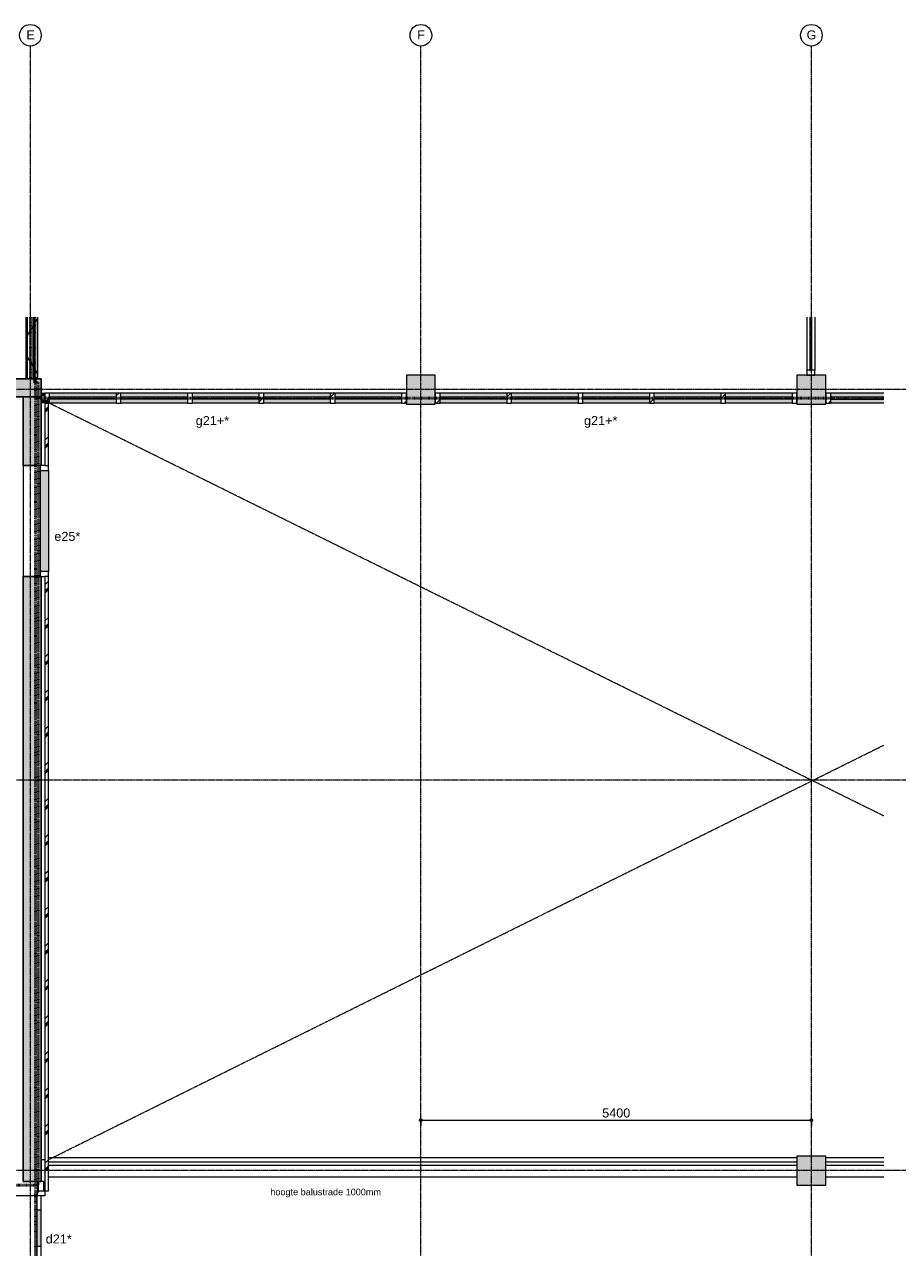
# Model space of a CAD drawing. Header units: millimetres. Extents: x 24169 to 70836, y -5250 to 32049.
# Tile 45 of 46: x 51768 to 63841, y 15135 to 32049. Entities that reach past the tile are written whole.
import ezdxf

# ---------------------------------------------------------------- set-up
doc = ezdxf.new("R2010")
doc.units = ezdxf.units.MM
for name, pattern in [('Dash dot', [15.875, 6.35, -4.7625, 0, -4.7625]), ('Hidden', [7.14375, 4.7625, -2.38125]), ('stramien', [22.225, 12.7, -3.175, 3.175, -3.175])]:
    doc.linetypes.add(name, pattern=pattern)
doc.layers.add('00_Algemeen', color=7, linetype='Continuous', lineweight=9, true_color=0x00a600)
for name, color, linetype, lineweight in [('00_Algemeen-50', 7, 'Continuous', 9), ('05_Bouwplaatsvoorzieningen', 7, 'Continuous', 9), ('22_Metselwerk', 7, 'Continuous', 18), ('25_Metaalconstructiewerk', 7, 'Continuous', 9), ('30_Kozijnen-ramen-deuren', 7, 'Continuous', 9), ('32_Trappen en balustraden', 7, 'Continuous', 9), ('42_Dekvloeren en vloersystemen', 7, 'Continuous', 9)]:
    doc.layers.add(name, color=color, linetype=linetype, lineweight=lineweight)
doc.styles.add('Arial_1', font='arial.ttf', dxfattribs={"height": 125})
doc.styles.add('Arial_5', font='arial.ttf', dxfattribs={"height": 90})
doc.dimstyles.new('00_AEE_maatvoering_2_5mm', dxfattribs={"dimscale": 304.8, "dimtxt": 127.532425, "dimasz": 0.459318, "dimexe": 0.246063, "dimexo": 0.0625, "dimgap": 0, "dimtad": 1, "dimdec": 0, "dimzin": 0, "dimdsep": 46, "dimtxsty": 'Arial_1', "dimblk1": 'DOTSMALL', "dimblk2": 'DOTSMALL', "dimsah": 1, "dimcen": 0.09, "dimdle": 0.246063, "dimazin": 0, "dimtfac": 1, "dimtdec": 4, "dimtix": 1, "dimtmove": 0, "dimatfit": 3, "dimfxl": 0.246063, "dimfxlon": 1, "dimtvp": 1, "dimtolj": 1, "dimtzin": 0, "dimarcsym": 2})
pattern_1 = [(180, (51911.9, 29850), (-3e-14, -250), []), (180, (51911.9, 29875), (-3e-14, -250), []), (180, (51911.9, 29900), (-3e-14, -250), []), (180, (51911.9, 29925), (-3e-14, -250), [])]
pattern_2 = [(60, (30249.4, 0), (-346.41, 200), []), (120, (30249.4, 0), (-346.41, -200), [])]
pattern_3 = [(360, (51949.4, 14844.5), (3e-13, 250), []), (360, (51949.4, 14819.5), (3e-13, 250), []), (360, (51949.4, 14794.5), (3e-13, 250), []), (360, (51949.4, 14769.5), (3e-13, 250), [])]
pattern_4 = [(45, (30249.4, 0), (-249.9997, 249.9997), []), (45, (30334.4, 0), (-249.9997, 249.9997), []), (45, (30339.4, 0), (-249.9997, 249.9997), []), (45, (30344.4, 0), (-249.9997, 249.9997), []), (45, (30349.4, 0), (-249.9997, 249.9997), []), (45, (30354.4, 0), (-249.9997, 249.9997), []), (45, (30359.4, 0), (-249.9997, 249.9997), []), (45, (30364.4, 0), (-249.9997, 249.9997), [])]

# ---------------------------------------------------------------- blocks, each defined once
blk = doc.blocks.new('Direct Shape - Basic Wall_NLRS_22_WA_beton prefab 250_gen_AT_800428-1202334-02 tweede verdieping - C')
at = {"layer": '22_Metselwerk', "lineweight": 9}
h = blk.add_hatch(color=256, dxfattribs=at)
h.paths.add_polyline_path([(4650, -125), (5700, -125), (5700, 125), (4650, 125)])
h.paths.add_polyline_path([(13, -125), (2716, -125), (2716, 125), (0, 125), (0, -125)])
at = {"layer": '22_Metselwerk', "lineweight": 30}
for p, q in [((2716, 125), (0, 125)), ((0, 125), (0, -125)), ((2716, -125), (2716, 125)), ((4650, 125), (4650, -125)), ((5700, 125), (4650, 125)), ((5700, -125), (5700, 125)), ((0, -125), (2716, -125)), ((4650, -125), (5700, -125))]:
    blk.add_line(p, q, dxfattribs=at)
blk = doc.blocks.new('Direct Shape - Basic Wall_NLRS_22_WA_beton prefab 250_gen_AT_800430-1202336-02 tweede verdieping - C')
at = {"layer": '22_Metselwerk', "lineweight": 9}
h = blk.add_hatch(color=256, dxfattribs=at)
h.paths.add_polyline_path([(10850, 125), (2484, 125), (2484, -125), (10850, -125)])
h.paths.add_polyline_path([(950, 125), (0, 125), (0, -125), (950, -125)])
at = {"layer": '22_Metselwerk', "lineweight": 30}
for p, q in [((950, 125), (0, 125)), ((0, 125), (0, -125)), ((950, -125), (950, 125)), ((2484, 125), (2484, -125)), ((10850, 125), (2484, 125)), ((10850, -125), (10850, 125)), ((0, -125), (950, -125)), ((2484, -125), (10850, -125))]:
    blk.add_line(p, q, dxfattribs=at)
at = {"layer": '22_Metselwerk', "lineweight": 9}
blk.add_line((950, -125), (2484, -125), dxfattribs=at)
blk = doc.blocks.new('Direct Shape - 2410-10368 v1 - IFC-model constructie _zonder onderbouw_ _MM21228_-1202359-02 tweede verdieping - C')
at = {"layer": '25_Metaalconstructiewerk'}
blk.add_hatch(color=256, dxfattribs=at).paths.add_polyline_path([(32200, 16000), (32600, 16000), (32600, 16400), (32200, 16400)])
for p, q in [((32600, 16400), (32200, 16400)), ((32200, 16400), (32200, 16000)), ((32600, 16000), (32600, 16400)), ((32200, 16000), (32600, 16000))]:
    blk.add_line(p, q, dxfattribs=at)
blk = doc.blocks.new('Direct Shape - NLRS_28_SC_TLB_kolom vierkant prefab_gen_AT_kolom vierkant_gen_lxb 400x400_800414-1202360-02 tweede verdieping - C')
blk.add_blockref('Direct Shape - 2410-10368 v1 - IFC-model constructie _zonder onderbouw_ _MM21228_-1202359-02 tweede verdieping - C', (0, 0))
blk = doc.blocks.new('Direct Shape - 2410-10368 v1 - IFC-model constructie _zonder onderbouw_ _MM21228_-1202387-02 tweede verdieping - C')
at = {"layer": '25_Metaalconstructiewerk'}
blk.add_hatch(color=256, dxfattribs=at).paths.add_polyline_path([(32600, 26800), (32600, 27200), (32200, 27200), (32200, 26800)])
for p, q in [((32600, 27200), (32200, 27200)), ((32200, 27200), (32200, 26800)), ((32600, 26800), (32600, 27200)), ((32200, 26800), (32600, 26800))]:
    blk.add_line(p, q, dxfattribs=at)
blk = doc.blocks.new('Direct Shape - NLRS_28_SC_TLB_kolom vierkant prefab_gen_AT_kolom vierkant_gen_lxb 400x400_800408-1202388-02 tweede verdieping - C')
blk.add_blockref('Direct Shape - 2410-10368 v1 - IFC-model constructie _zonder onderbouw_ _MM21228_-1202387-02 tweede verdieping - C', (0, 0))
blk = doc.blocks.new('Direct Shape - 2410-10368 v1 - IFC-model constructie _zonder onderbouw_ _MM21228_-1202391-02 tweede verdieping - C')
at = {"layer": '25_Metaalconstructiewerk'}
blk.add_hatch(color=256, dxfattribs=at).paths.add_polyline_path([(27200, 26800), (27200, 27200), (26800, 27200), (26800, 26800)])
for p, q in [((27200, 27200), (26800, 27200)), ((26800, 27200), (26800, 26800)), ((27200, 26800), (27200, 27200)), ((26800, 26800), (27200, 26800))]:
    blk.add_line(p, q, dxfattribs=at)
blk = doc.blocks.new('Direct Shape - NLRS_28_SC_TLB_kolom vierkant prefab_gen_AT_kolom vierkant_gen_lxb 400x400_800410-1202392-02 tweede verdieping - C')
blk.add_blockref('Direct Shape - 2410-10368 v1 - IFC-model constructie _zonder onderbouw_ _MM21228_-1202391-02 tweede verdieping - C', (0, 0))
blk = doc.blocks.new('2410-10368 v1 - IFC-model constructie _zonder onderbouw_ _MM21228__ifc-1-02 tweede verdieping - C')
at = {"layer": '22_Metselwerk', "lineweight": 9}
blk.add_blockref('Direct Shape - Basic Wall_NLRS_22_WA_beton prefab 250_gen_AT_800428-1202334-02 tweede verdieping - C', (16050, 27025), dxfattribs=at)
at = {"layer": '22_Metselwerk', "lineweight": 9, "rotation": 270}
blk.add_blockref('Direct Shape - Basic Wall_NLRS_22_WA_beton prefab 250_gen_AT_800430-1202336-02 tweede verdieping - C', (21625, 26900), dxfattribs=at)
at = {"layer": '25_Metaalconstructiewerk', "lineweight": 9}
for name in ['Direct Shape - NLRS_28_SC_TLB_kolom vierkant prefab_gen_AT_kolom vierkant_gen_lxb 400x400_800410-1202392-02 tweede verdieping - C', 'Direct Shape - NLRS_28_SC_TLB_kolom vierkant prefab_gen_AT_kolom vierkant_gen_lxb 400x400_800408-1202388-02 tweede verdieping - C', 'Direct Shape - NLRS_28_SC_TLB_kolom vierkant prefab_gen_AT_kolom vierkant_gen_lxb 400x400_800414-1202360-02 tweede verdieping - C']:
    blk.add_blockref(name, (0, 0), dxfattribs=at)
blk = doc.blocks.new('32_AEE_VO_FIX_Binnenramen - R_b1400xh2367_Vast meranti-8110434-02 tweede verdieping - C')
at = {"layer": '30_Kozijnen-ramen-deuren', "true_color": 0xc5c7c4}
blk.add_hatch(color=9, dxfattribs=at).paths.add_polyline_path([(700, -89), (700, 25), (-700, 25), (-700, -89), (-544, -89)])
at = {"layer": '30_Kozijnen-ramen-deuren'}
for p, q in [((-700, 25), (-767, 25)), ((-700, -89), (-700, 25)), ((-700, 25), (700, 25)), ((767, 25), (700, 25)), ((700, 25), (700, -89)), ((-767, -25), (-767, -75)), ((-767, -89), (-700, -89)), ((-700, -89), (700, -89)), ((700, -89), (767, -89)), ((767, -75), (767, -25))]:
    blk.add_line(p, q, dxfattribs=at)
blk = doc.blocks.new('System Panel - 32_AEE_glas-3113886-02 tweede verdieping - C')
at = {"layer": '30_Kozijnen-ramen-deuren'}
for p, q in [((459.8, 12.5), (-459.8, 12.5)), ((-459.8, 12.5), (-459.8, -12.5)), ((459.8, -12.5), (459.8, 12.5)), ((-459.8, -12.5), (459.8, -12.5))]:
    blk.add_line(p, q, dxfattribs=at)
blk = doc.blocks.new('Rectangular Mullion - 31_AEE_meranti_BxD_67x139mm-8311118-02 tweede verdieping - C')
at = {"layer": '30_Kozijnen-ramen-deuren', "true_color": 0xc5c7c4}
h = blk.add_hatch(color=9, dxfattribs=at)
h.paths.add_polyline_path([(28187, 26813), (28187, 26870), (27267, 26870), (27267, 26813)])
h.paths.add_polyline_path([(28187, 26895), (28187, 26952), (27267, 26952), (27267, 26895)])
at = {"layer": '30_Kozijnen-ramen-deuren'}
for p, q in [((28187, 26952), (27267, 26952)), ((28187, 26813), (27267, 26813))]:
    blk.add_line(p, q, dxfattribs=at)
blk = doc.blocks.new('Rectangular Mullion - 31_AEE_meranti_BxD_67x139mm-8311124-02 tweede verdieping - C')
at = {"layer": '30_Kozijnen-ramen-deuren', "true_color": 0xc0c0c0}
h = blk.add_hatch(dxfattribs=at)
h.set_pattern_fill('FP_107', color=9, style=0, pattern_type=2)
h.set_pattern_definition([(315, (-32200, 26882.5), (106.066, 106.066), [])])
h.paths.add_polyline_path([(0, 69.5), (0, -69.5), (-67, -69.5), (-67, 69.5)])
at = {"layer": '30_Kozijnen-ramen-deuren'}
for p, q in [((-67, 69.5), (0, 69.5)), ((-67, -69.5), (-67, 69.5)), ((0, 69.5), (0, -69.5)), ((0, -69.5), (-67, -69.5))]:
    blk.add_line(p, q, dxfattribs=at)
blk = doc.blocks.new('Rectangular Mullion - 31_AEE_meranti_BxD_67x139mm-8311125-02 tweede verdieping - C')
at = {"layer": '30_Kozijnen-ramen-deuren', "true_color": 0xc0c0c0}
h = blk.add_hatch(dxfattribs=at)
h.set_pattern_fill('FP_108', color=9, style=0, pattern_type=2)
h.set_pattern_definition([(225, (27200, 26882.5), (106.066, -106.066), [])])
h.paths.add_polyline_path([(-67, 69.5), (-67, -69.5), (0, -69.5), (0, 69.5)])
at = {"layer": '30_Kozijnen-ramen-deuren'}
for p, q in [((0, 69.5), (-67, 69.5)), ((-67, 69.5), (-67, -69.5)), ((0, -69.5), (0, 69.5)), ((-67, -69.5), (0, -69.5))]:
    blk.add_line(p, q, dxfattribs=at)
blk = doc.blocks.new('Rectangular Mullion - 31_AEE_meranti_BxD_67x139mm-8311120-02 tweede verdieping - C')
at = {"layer": '30_Kozijnen-ramen-deuren', "true_color": 0xc5c7c4}
h = blk.add_hatch(color=9, dxfattribs=at)
h.paths.add_polyline_path([(29173, 26813), (29173, 26870), (28254, 26870), (28254, 26813), (28777, 26813)])
h.paths.add_polyline_path([(28777, 26895), (29173, 26895), (29173, 26952), (28254, 26952), (28254, 26895)])
at = {"layer": '30_Kozijnen-ramen-deuren'}
for p, q in [((29173, 26952), (28254, 26952)), ((29173, 26813), (28254, 26813))]:
    blk.add_line(p, q, dxfattribs=at)
blk = doc.blocks.new('Rectangular Mullion - 31_AEE_meranti_BxD_67x139mm-8311121-02 tweede verdieping - C')
at = {"layer": '30_Kozijnen-ramen-deuren', "true_color": 0xc0c0c0}
h = blk.add_hatch(dxfattribs=at)
h.set_pattern_fill('FP_109', color=9, style=0, pattern_type=2)
h.set_pattern_definition([(315, (-28220.1, 26882.5), (106.066, 106.066), [])])
h.paths.add_polyline_path([(33.5, 69.5), (33.5, -69.5), (-33.5, -69.5), (-33.5, 69.5)])
at = {"layer": '30_Kozijnen-ramen-deuren'}
for p, q in [((-33.5, 69.5), (33.5, 69.5)), ((-33.5, -69.5), (-33.5, 69.5)), ((33.5, 69.5), (33.5, -69.5)), ((33.5, -69.5), (-33.5, -69.5))]:
    blk.add_line(p, q, dxfattribs=at)
blk = doc.blocks.new('Rectangular Mullion - 31_AEE_meranti_BxD_67x139mm-V33-02 tweede verdieping - C')
at = {"layer": '30_Kozijnen-ramen-deuren', "true_color": 0xc0c0c0}
h = blk.add_hatch(dxfattribs=at)
h.set_pattern_fill('FP_110', color=9, style=0, pattern_type=2)
h.set_pattern_definition([(315, (-29206.7, 26882.5), (106.066, 106.066), [])])
h.paths.add_polyline_path([(33.5, 69.5), (33.5, -69.5), (-33.5, -69.5), (-33.5, 69.5)])
at = {"layer": '30_Kozijnen-ramen-deuren'}
for p, q in [((-33.5, 69.5), (33.5, 69.5)), ((-33.5, -69.5), (-33.5, 69.5)), ((33.5, 69.5), (33.5, -69.5)), ((33.5, -69.5), (-33.5, -69.5))]:
    blk.add_line(p, q, dxfattribs=at)
blk = doc.blocks.new('Rectangular Mullion - 31_AEE_meranti_BxD_67x139mm-V34-02 tweede verdieping - C')
at = {"layer": '30_Kozijnen-ramen-deuren', "true_color": 0xc0c0c0}
h = blk.add_hatch(dxfattribs=at)
h.set_pattern_fill('FP_111', color=9, style=0, pattern_type=2)
h.set_pattern_definition([(315, (-30193.3, 26882.5), (106.066, 106.066), [])])
h.paths.add_polyline_path([(33.5, 69.5), (33.5, -69.5), (-33.5, -69.5), (-33.5, 69.5)])
at = {"layer": '30_Kozijnen-ramen-deuren'}
for p, q in [((-33.5, 69.5), (33.5, 69.5)), ((-33.5, -69.5), (-33.5, 69.5)), ((33.5, 69.5), (33.5, -69.5)), ((33.5, -69.5), (-33.5, -69.5))]:
    blk.add_line(p, q, dxfattribs=at)
blk = doc.blocks.new('Rectangular Mullion - 31_AEE_meranti_BxD_67x139mm-8311123-02 tweede verdieping - C')
at = {"layer": '30_Kozijnen-ramen-deuren', "true_color": 0xc5c7c4}
h = blk.add_hatch(color=9, dxfattribs=at)
h.paths.add_polyline_path([(32133, 26813), (32133, 26870), (31213, 26870), (31213, 26813)])
h.paths.add_polyline_path([(32133, 26895), (32133, 26952), (31213, 26952), (31213, 26895)])
at = {"layer": '30_Kozijnen-ramen-deuren'}
for p, q in [((32133, 26952), (31213, 26952)), ((32133, 26813), (31213, 26813))]:
    blk.add_line(p, q, dxfattribs=at)
blk = doc.blocks.new('Rectangular Mullion - 31_AEE_meranti_BxD_67x139mm-V35-02 tweede verdieping - C')
at = {"layer": '30_Kozijnen-ramen-deuren', "true_color": 0xc0c0c0}
h = blk.add_hatch(dxfattribs=at)
h.set_pattern_fill('FP_112', color=9, style=0, pattern_type=2)
h.set_pattern_definition([(315, (-31179.9, 26882.5), (106.066, 106.066), [])])
h.paths.add_polyline_path([(33.5, 69.5), (33.5, -69.5), (-33.5, -69.5), (-33.5, 69.5)])
at = {"layer": '30_Kozijnen-ramen-deuren'}
for p, q in [((-33.5, 69.5), (33.5, 69.5)), ((-33.5, -69.5), (-33.5, 69.5)), ((33.5, 69.5), (33.5, -69.5)), ((33.5, -69.5), (-33.5, -69.5))]:
    blk.add_line(p, q, dxfattribs=at)
blk = doc.blocks.new('Rectangular Mullion - 31_AEE_meranti_BxD_67x139mm-V36-02 tweede verdieping - C')
at = {"layer": '30_Kozijnen-ramen-deuren', "true_color": 0xc0c0c0}
h = blk.add_hatch(dxfattribs=at)
h.set_pattern_fill('FP_142', color=9, style=0, pattern_type=2)
h.set_pattern_definition([(315, (-26800, 26882.5), (106.066, 106.066), [])])
h.paths.add_polyline_path([(0, 69.5), (0, -69.5), (-67, -69.5), (-67, 69.5)])
at = {"layer": '30_Kozijnen-ramen-deuren'}
for p, q in [((-67, 69.5), (0, 69.5)), ((-67, -69.5), (-67, 69.5)), ((0, 69.5), (0, -69.5)), ((0, -69.5), (-67, -69.5))]:
    blk.add_line(p, q, dxfattribs=at)
blk = doc.blocks.new('Rectangular Mullion - 31_AEE_meranti_BxD_67x139mm-V37-02 tweede verdieping - C')
at = {"layer": '30_Kozijnen-ramen-deuren', "true_color": 0xc0c0c0}
h = blk.add_hatch(dxfattribs=at)
h.set_pattern_fill('FP_143', color=9, style=0, pattern_type=2)
h.set_pattern_definition([(225, (21800, 26882.5), (106.066, -106.066), [])])
h.paths.add_polyline_path([(0, 69.5), (-67, 69.5), (-67, -69.5), (0, -69.5)])
at = {"layer": '30_Kozijnen-ramen-deuren'}
for p, q in [((0, 69.5), (-67, 69.5)), ((-67, 69.5), (-67, -69.5)), ((0, -69.5), (0, 69.5)), ((-67, -69.5), (0, -69.5))]:
    blk.add_line(p, q, dxfattribs=at)
blk = doc.blocks.new('Rectangular Mullion - 31_AEE_meranti_BxD_67x139mm-V38-02 tweede verdieping - C')
at = {"layer": '30_Kozijnen-ramen-deuren', "true_color": 0xc0c0c0}
h = blk.add_hatch(dxfattribs=at)
h.set_pattern_fill('FP_144', color=9, style=0, pattern_type=2)
h.set_pattern_definition([(315, (-22820.1, 26882.5), (106.066, 106.066), [])])
h.paths.add_polyline_path([(33.5, 69.5), (33.5, -69.5), (-33.5, -69.5), (-33.5, 69.5)])
at = {"layer": '30_Kozijnen-ramen-deuren'}
for p, q in [((-33.5, 69.5), (33.5, 69.5)), ((-33.5, -69.5), (-33.5, 69.5)), ((33.5, 69.5), (33.5, -69.5)), ((33.5, -69.5), (-33.5, -69.5))]:
    blk.add_line(p, q, dxfattribs=at)
blk = doc.blocks.new('Rectangular Mullion - 31_AEE_meranti_BxD_67x139mm-V39-02 tweede verdieping - C')
at = {"layer": '30_Kozijnen-ramen-deuren'}
for p, q in [((-33.5, 69.5), (33.5, 69.5)), ((-33.5, -69.5), (-33.5, 69.5)), ((33.5, 69.5), (33.5, -69.5)), ((33.5, -69.5), (-33.5, -69.5))]:
    blk.add_line(p, q, dxfattribs=at)
blk = doc.blocks.new('Rectangular Mullion - 31_AEE_meranti_BxD_67x139mm-V40-02 tweede verdieping - C')
at = {"layer": '30_Kozijnen-ramen-deuren', "true_color": 0xc0c0c0}
h = blk.add_hatch(dxfattribs=at)
h.set_pattern_fill('FP_145', color=9, style=0, pattern_type=2)
h.set_pattern_definition([(315, (-24793.3, 26882.5), (106.066, 106.066), [])])
h.paths.add_polyline_path([(33.5, 69.5), (33.5, -69.5), (-33.5, -69.5), (-33.5, 69.5)])
at = {"layer": '30_Kozijnen-ramen-deuren'}
for p, q in [((-33.5, 69.5), (33.5, 69.5)), ((-33.5, -69.5), (-33.5, 69.5)), ((33.5, 69.5), (33.5, -69.5)), ((33.5, -69.5), (-33.5, -69.5))]:
    blk.add_line(p, q, dxfattribs=at)
blk = doc.blocks.new('Rectangular Mullion - 31_AEE_meranti_BxD_67x139mm-V41-02 tweede verdieping - C')
at = {"layer": '30_Kozijnen-ramen-deuren', "true_color": 0xc0c0c0}
h = blk.add_hatch(dxfattribs=at)
h.set_pattern_fill('FP_146', color=9, style=0, pattern_type=2)
h.set_pattern_definition([(315, (-25779.9, 26882.5), (106.066, 106.066), [])])
h.paths.add_polyline_path([(33.5, 69.5), (33.5, -69.5), (-33.5, -69.5), (-33.5, 69.5)])
at = {"layer": '30_Kozijnen-ramen-deuren'}
for p, q in [((-33.5, 69.5), (33.5, 69.5)), ((-33.5, -69.5), (-33.5, 69.5)), ((33.5, 69.5), (33.5, -69.5)), ((33.5, -69.5), (-33.5, -69.5))]:
    blk.add_line(p, q, dxfattribs=at)
blk = doc.blocks.new('System Panel - 32_AEE_glas-V42-02 tweede verdieping - C')
at = {"layer": '30_Kozijnen-ramen-deuren'}
for p, q in [((274, 12), (-460, 12)), ((-460, 12), (-460, -13)), ((-460, -13), (274, -13))]:
    blk.add_line(p, q, dxfattribs=at)
blk = doc.blocks.new('Rectangular Mullion - 31_AEE_meranti_BxD_67x139mm-V43-02 tweede verdieping - C')
at = {"layer": '30_Kozijnen-ramen-deuren', "true_color": 0xc5c7c4}
h = blk.add_hatch(color=9, dxfattribs=at)
h.paths.add_polyline_path([(33401, 26813), (33401, 26870), (32667, 26870), (32667, 26813)])
h.paths.add_polyline_path([(33401, 26895), (33401, 26952), (32667, 26952), (32667, 26895)])
at = {"layer": '30_Kozijnen-ramen-deuren'}
for p, q in [((33401, 26952), (32667, 26952)), ((33401, 26813), (32667, 26813))]:
    blk.add_line(p, q, dxfattribs=at)
blk = doc.blocks.new('Rectangular Mullion - 31_AEE_meranti_BxD_67x139mm-V44-02 tweede verdieping - C')
at = {"layer": '30_Kozijnen-ramen-deuren', "true_color": 0xc0c0c0}
h = blk.add_hatch(dxfattribs=at)
h.set_pattern_fill('FP_147', color=9, style=0, pattern_type=2)
h.set_pattern_definition([(225, (32600, 26882.5), (106.066, -106.066), [])])
h.paths.add_polyline_path([(-67, 69.5), (-67, -69.5), (0, -69.5), (0, 69.5)])
at = {"layer": '30_Kozijnen-ramen-deuren'}
for p, q in [((0, 69.5), (-67, 69.5)), ((-67, 69.5), (-67, -69.5)), ((0, -69.5), (0, 69.5)), ((-67, -69.5), (0, -69.5))]:
    blk.add_line(p, q, dxfattribs=at)
blk = doc.blocks.new('42_AEE_VE_vensterbank - 42_AEE_balustrade afwerking-3695457-02 tweede verdieping - C')
at = {"layer": '05_Bouwplaatsvoorzieningen'}
for p, q in [((-3484, 0), (-2683, 0)), ((-3484, -265), (-2683, -265))]:
    blk.add_line(p, q, dxfattribs=at)
blk = doc.blocks.new('42_AEE_VE_vensterbank - 42_AEE_balustrade afwerking-V45-02 tweede verdieping - C')
at = {"layer": '05_Bouwplaatsvoorzieningen'}
for p, q in [((-3484, 0), (6866, 0)), ((-3484, -265), (6866, -265))]:
    blk.add_line(p, q, dxfattribs=at)
blk = doc.blocks.new('Railing - Railing-3058060-02 tweede verdieping - C')
at = {"layer": '32_Trappen en balustraden'}
for p, q in [((32200, 16315), (21850, 16315)), ((21850, 16275), (32200, 16275))]:
    blk.add_line(p, q, dxfattribs=at)
blk = doc.blocks.new('Railing - Railing-3226370-02 tweede verdieping - C')
at = {"layer": '32_Trappen en balustraden'}
for p, q in [((33401, 16315), (32600, 16315)), ((32600, 16275), (33401, 16275))]:
    blk.add_line(p, q, dxfattribs=at)
blk = doc.blocks.new('System Panel - 32_AEE_glas-V51-02 tweede verdieping - C')
at = {"layer": '30_Kozijnen-ramen-deuren'}
for p, q in [((274, 12), (-460, 12)), ((-460, 12), (-460, -13)), ((-460, -13), (274, -13))]:
    blk.add_line(p, q, dxfattribs=at)
blk = doc.blocks.new('Rectangular Mullion - 31_AEE_hout_lariks_BxD_67x114mm-1289485-02 tweede verdieping - C')
at = {"layer": '30_Kozijnen-ramen-deuren'}
for p, q in [((32336, 28001), (32336, 27267)), ((32450, 28001), (32450, 27267))]:
    blk.add_line(p, q, dxfattribs=at)
blk = doc.blocks.new('Rectangular Mullion - 31_AEE_hout_lariks_BxD_67x114mm-1805880-02 tweede verdieping - C')
at = {"layer": '30_Kozijnen-ramen-deuren', "true_color": 0xc0c0c0}
h = blk.add_hatch(dxfattribs=at)
h.set_pattern_fill('FP_163', color=9, style=0, pattern_type=2)
h.set_pattern_definition([(135, (27200, -32393), (-106.066, -106.066), [])])
h.paths.add_polyline_path([(0, 57), (-67, 57), (-67, -57), (0, -57)])
at = {"layer": '30_Kozijnen-ramen-deuren'}
for p, q in [((0, 57), (-67, 57)), ((-67, 57), (-67, -57)), ((0, -57), (0, 57)), ((-67, -57), (0, -57))]:
    blk.add_line(p, q, dxfattribs=at)
blk = doc.blocks.new('32_AEE_VO_FIX_Binnendeuren - DD_1800x2600_glasdeuren meranti bw-8027431-02 tweede verdieping - C')
at = {"layer": '30_Kozijnen-ramen-deuren', "true_color": 0xc0c0c0}
h = blk.add_hatch(dxfattribs=at)
h.set_pattern_fill('FP_172', color=9, style=0, pattern_type=2)
h.set_pattern_definition([(315, (-14954, 21750), (106.066, 106.066), [])])
h.paths.add_polyline_path([(-967, 57), (-967, -57), (-900, -57), (-900, 57)])
h.paths.add_polyline_path([(900, -50), (900, -57), (967, -57), (967, 57), (900, 57)])
at = {"layer": '30_Kozijnen-ramen-deuren', "true_color": 0xbfbfbf}
for points in [[(-700, 7), (-200, 7), (-200, 57), (-700, 57)], [(200, 7), (700, 7), (700, 57), (200, 57)]]:
    blk.add_hatch(color=9, dxfattribs=at).paths.add_polyline_path(points)
at = {"layer": '30_Kozijnen-ramen-deuren'}
for p, q in [((-900, 57), (-967, 57)), ((-700, 57), (-900, 57)), ((-900, 57), (-900, 7)), ((-900, -57), (-900, 57)), ((-900, 7), (-700, 7)), ((-200, 57), (-700, 57)), ((-700, 7), (-700, 57)), ((-700, 7), (-200, 7)), ((0, 57), (-200, 57)), ((-200, 57), (-200, 7)), ((-200, 7), (0, 7)), ((0, 57), (200, 57)), ((0, 7), (0, 57)), ((0, 7), (0, 57)), ((200, 7), (0, 7)), ((200, 57), (700, 57)), ((200, 57), (200, 7)), ((700, 7), (200, 7)), ((700, 57), (900, 57)), ((700, 7), (700, 57)), ((900, 7), (700, 7)), ((900, 57), (900, 7)), ((900, 57), (900, -57)), ((967, 57), (900, 57)), ((967, 50), (967, 57)), ((-967, -57), (-900, -57)), ((900, -57), (967, -57))]:
    blk.add_line(p, q, dxfattribs=at)
blk = doc.blocks.new('30_AEE_VO_draairichting - 30_AEE_VO_draairichting-8193446-02 tweede verdieping - C')
at = {"layer": '30_Kozijnen-ramen-deuren'}
blk.add_line((-450, -900), (-450, 0), dxfattribs=at)
blk.add_arc((-450, 0), 900, 270, 0, dxfattribs=at)
blk = doc.blocks.new('Grid - 3 mm-485849-02 tweede verdieping - C')
at = {"layer": '00_Algemeen', "color": 7}
blk.add_circle((0, 0), 3, dxfattribs=at)
blk = doc.blocks.new('DIMBLOCK141-02 tweede verdieping - C')
at = {"layer": '00_Algemeen-50', "transparency": 16777216}
h = blk.add_hatch(color=256, dxfattribs=at)
edge = h.paths.add_edge_path()
edge.add_arc((57249, 16897), 17.5, 0, 360)
h = blk.add_hatch(color=256, dxfattribs=at)
edge = h.paths.add_edge_path()
edge.add_arc((62649, 16897), 17.5, 0, 360)
for p, q in [((57249, 16897), (57249, 16972)), ((62649, 16897), (62649, 16972)), ((57249, 16897), (62649, 16897)), ((57249, 16897), (57249, 16822)), ((62649, 16897), (62649, 16822))]:
    blk.add_line(p, q, dxfattribs=at)
for centre in [(57249, 16897), (62649, 16897)]:
    blk.add_circle(centre, 17.5, dxfattribs=at)
at = {"layer": '00_Algemeen-50', "color": 0, "transparency": 16777216, "insert": (59757, 17059), "char_height": 125, "width": 461.47, "attachment_point": 1, "line_spacing_factor": 0.941778, "style": 'Arial_1'}
blk.add_mtext('5400', dxfattribs=at)
blk = doc.blocks.new('_DotSmall')
at = {"color": 0, "linetype": 'ByBlock', "const_width": 0.5}
blk.add_lwpolyline([(-0.0625, 0, 1), (0.0625, 0, 1)], format="xyb", close=True, dxfattribs=at)

msp = doc.modelspace()

# ---------------------------------------------------------------- hatches: boundary and pattern name
at = {"layer": '22_Metselwerk', "lineweight": 9}
h = msp.add_hatch(dxfattribs=at)
h.set_pattern_fill('FP_37', color=256, angle=90, style=0, pattern_type=2)
h.set_pattern_definition(pattern_1)
h.paths.add_polyline_path([(51799.4, 27150), (51799.4, 28000.6), (51786.9, 28000.6), (51786.9, 27150)])
h = msp.add_hatch(dxfattribs=at)
h.set_pattern_fill('FP_37', color=256, angle=90, style=0, pattern_type=2)
h.set_pattern_definition(pattern_1)
h.paths.add_polyline_path([(51811.9, 27150), (51811.9, 28000.6), (51799.4, 28000.6), (51799.4, 27150)])
h = msp.add_hatch(dxfattribs=at)
h.set_pattern_fill('FP_11', color=256, angle=60, style=0, pattern_type=2)
h.set_pattern_definition(pattern_2)
h.paths.add_polyline_path([(51886.9, 27150), (51886.9, 28000.6), (51811.9, 28000.6), (51811.9, 27150)])
h = msp.add_hatch(dxfattribs=at)
h.set_pattern_fill('FP_37', color=256, angle=90, style=0, pattern_type=2)
h.set_pattern_definition(pattern_1)
h.paths.add_polyline_path([(51899.4, 27150), (51899.4, 28000.6), (51886.9, 28000.6), (51886.9, 27150)])
h = msp.add_hatch(dxfattribs=at)
h.set_pattern_fill('FP_37', color=256, angle=90, style=0, pattern_type=2)
h.set_pattern_definition(pattern_1)
h.paths.add_polyline_path([(51911.9, 27150), (51911.9, 28000.6), (51899.4, 28000.6), (51899.4, 27150)])
h = msp.add_hatch(dxfattribs=at)
h.set_pattern_fill('FP_11', color=256, angle=60, style=0, pattern_type=2)
h.set_pattern_definition(pattern_2)
h.paths.add_polyline_path([(51941.9, 27150), (51941.9, 28000.6), (51911.9, 28000.6), (51911.9, 27150)])
h = msp.add_hatch(dxfattribs=at)
h.set_pattern_fill('FP_170', color=256, angle=90, style=0, pattern_type=2)
h.set_pattern_definition([(1e-13, (51911.9, 31793.25), (-4e-13, 250), []), (1e-13, (51911.9, 31768.25), (-4e-13, 250), []), (1e-13, (51911.9, 31743.25), (-4e-13, 250), []), (1e-13, (51911.9, 31718.25), (-4e-13, 250), [])])
h.paths.add_polyline_path([(51951.9, 27150), (51951.9, 28000.6), (51941.9, 28000.6), (51941.9, 27150)])
h = msp.add_hatch(dxfattribs=at)
h.set_pattern_fill('FP_106', color=256, style=0, pattern_type=2)
h.set_pattern_definition(pattern_4)
h.paths.add_polyline_path([(52099.4, 22843), (52099.4, 24416), (52049.4, 24416), (52049.4, 22843), (52091.5, 22843)])
h.paths.add_polyline_path([(52091.5, 25950), (52099.4, 25950), (52099.4, 26843), (52049.4, 26843), (52049.4, 25950)])
h = msp.add_hatch(dxfattribs=at)
h.set_pattern_fill('FP_106', color=256, style=0, pattern_type=2)
h.set_pattern_definition(pattern_4)
h.paths.add_polyline_path([(52099.4, 13839), (52099.4, 13987), (52049.4, 13987), (52049.4, 13839), (52091.5, 13839)])
h.paths.add_polyline_path([(52049.4, 15921), (52099.4, 15921), (52099.4, 22843), (52049.4, 22843), (52049.4, 16050)])
h = msp.add_hatch(dxfattribs=at)
h.set_pattern_fill('FP_42', color=256, angle=90, style=0, pattern_type=2)
h.set_pattern_definition(pattern_3)
h.paths.add_polyline_path([(51964.4, 13839), (51964.4, 13912), (51949.4, 13912), (51949.4, 13839)])
h.paths.add_polyline_path([(51964.4, 13962), (51964.4, 13987), (51949.4, 13987), (51949.4, 13962)])
h.paths.add_polyline_path([(51964.4, 15921), (51964.4, 16050), (51949.4, 16050), (51949.4, 15921)])
h = msp.add_hatch(dxfattribs=at)
h.set_pattern_fill('FP_42', color=256, angle=90, style=0, pattern_type=2)
h.set_pattern_definition(pattern_3)
h.paths.add_polyline_path([(52049.4, 13839), (52049.4, 13987), (52034.4, 13987), (52034.4, 13839)])
h.paths.add_polyline_path([(52034.4, 15921), (52049.4, 15921), (52049.4, 16050), (52034.4, 16050)])

# ---------------------------------------------------------------- linework, layer by layer
at = {"layer": '00_Algemeen', "color": 150, "linetype": 'stramien', "true_color": 0x0080ff}
for p, q in [((51849.4, -4950.1), (51849.4, 31749.5)), ((57249.4, -4950.1), (57249.4, 31749.5)), ((62649.3, -4950.1), (62649.3, 31749.5)), ((68718, 27000), (24734, 27000)), ((68718, 21600), (24734, 21600)), ((68718, 16200), (24734, 16200))]:
    msp.add_line(p, q, dxfattribs=at)
at = {"layer": '00_Algemeen', "color": 96, "linetype": 'Dash dot', "lineweight": 50, "true_color": 0x008000}
for p, q in [((51849.4, 28000.6), (51849.4, 27150)), ((51919.4, 27150), (51919.4, 13775)), ((51919.4, 26882.5), (63650.2, 26882.5))]:
    msp.add_line(p, q, dxfattribs=at)
at = {"layer": '00_Algemeen', "color": 5, "linetype": 'Dash dot', "lineweight": 50, "true_color": 0x0000ff}
for p, q in [((51906.9, 28000.6), (51906.9, 27100)), ((51906.9, 27100), (51959.4, 27100)), ((51959.4, 27100), (51959.4, 16000)), ((51959.4, 16000), (46364.4, 16000))]:
    msp.add_line(p, q, dxfattribs=at)
at = {"layer": '00_Algemeen', "color": 7, "linetype": 'Hidden'}
for p, q in [((63650.2, 21104), (51959.4, 26887.5)), ((52099.4, 16350), (63650.2, 22082.4))]:
    msp.add_line(p, q, dxfattribs=at)
at = {"layer": '22_Metselwerk', "lineweight": 9}
for p, q in [((51786.9, 28000.6), (51786.9, 27150)), ((51799.4, 27150), (51799.4, 28000.6)), ((51899.4, 27150), (51899.4, 28000.6)), ((51911.9, 27150), (51911.9, 28000.6)), ((51941.9, 28000.6), (51941.9, 27150)), ((51951.9, 27150), (51951.9, 28000.6)), ((51786.9, 27150), (51811.9, 27150)), ((51886.9, 27150), (51951.9, 27150)), ((52049.4, 26945), (51999.4, 26945)), ((51999.4, 26945), (51999.4, 26920)), ((51999.4, 26932.5), (52049.4, 26932.5)), ((52049.4, 26920), (52049.4, 26945)), ((51999.4, 26845), (51999.4, 26820)), ((51999.4, 26832.5), (52049.4, 26832.5)), ((51999.4, 26820), (52049.4, 26820)), ((52049.4, 26843), (52049.4, 26845)), ((51949.4, 16050), (51949.4, 15921)), ((51964.4, 16050), (51949.4, 16050)), ((51949.4, 15921), (51964.4, 15921)), ((52049.4, 16050), (52034.4, 16050)), ((52034.4, 15921), (52049.4, 15921))]:
    msp.add_line(p, q, dxfattribs=at)
at = {"layer": '22_Metselwerk'}
for p, q in [((51811.9, 27150), (51811.9, 28000.6)), ((51886.9, 27150), (51886.9, 28000.6)), ((51811.9, 27150), (51886.9, 27150)), ((51999.4, 26920), (51999.4, 26845)), ((51999.4, 26920), (52049.4, 26920)), ((52049.4, 26845), (52049.4, 26920)), ((51999.4, 26845), (52049.4, 26845)), ((52049.4, 26843), (52049.4, 25950)), ((52099.4, 26843), (52049.4, 26843)), ((52099.4, 25950), (52099.4, 26843)), ((52049.4, 25950), (52099.4, 25950)), ((52099.4, 24416), (52049.4, 24416)), ((52049.4, 24416), (52049.4, 15921)), ((52099.4, 15921), (52099.4, 24416)), ((52034.4, 16050), (51964.4, 16050)), ((51964.4, 15921), (51964.4, 16050)), ((51964.4, 15921), (52034.4, 15921)), ((52034.4, 15921), (52034.4, 16050)), ((52049.4, 15921), (52099.4, 15921))]:
    msp.add_line(p, q, dxfattribs=at)
at = {"layer": '42_Dekvloeren en vloersystemen'}
msp.add_line((52049.4, 16350), (51999.4, 16350), dxfattribs=at)

# ---------------------------------------------------------------- block references
at = {"lineweight": 5}
msp.add_blockref('2410-10368 v1 - IFC-model constructie _zonder onderbouw_ _MM21228__ifc-1-02 tweede verdieping - C', (30249.4, 0), dxfattribs=at)
at = {"layer": '00_Algemeen', "color": 7, "xscale": 49.99999999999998, "yscale": 49.99999999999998, "zscale": 49.99999999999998}
for p in [(51849.4, 31899.5), (57249.4, 31899.5), (62649.3, 31899.5)]:
    msp.add_blockref('Grid - 3 mm-485849-02 tweede verdieping - C', p, dxfattribs=at)
at = {"layer": '05_Bouwplaatsvoorzieningen'}
for name, p in [('42_AEE_VE_vensterbank - 42_AEE_balustrade afwerking-V45-02 tweede verdieping - C', (55583.6, 16380)), ('42_AEE_VE_vensterbank - 42_AEE_balustrade afwerking-3695457-02 tweede verdieping - C', (66333.6, 16380))]:
    msp.add_blockref(name, p, dxfattribs=at)
at = {"layer": '30_Kozijnen-ramen-deuren'}
for name, p in [('Rectangular Mullion - 31_AEE_hout_lariks_BxD_67x114mm-1289485-02 tweede verdieping - C', (30249.4, 0)), ('Rectangular Mullion - 31_AEE_meranti_BxD_67x139mm-8311118-02 tweede verdieping - C', (24849.4, 0)), ('System Panel - 32_AEE_glas-3113886-02 tweede verdieping - C', (52576.2, 26882.5)), ('Rectangular Mullion - 31_AEE_meranti_BxD_67x139mm-8311120-02 tweede verdieping - C', (24849.4, 0)), ('System Panel - 32_AEE_glas-3113886-02 tweede verdieping - C', (53562.8, 26882.5)), ('Rectangular Mullion - 31_AEE_meranti_BxD_67x139mm-8311120-02 tweede verdieping - C', (25836, 0)), ('System Panel - 32_AEE_glas-3113886-02 tweede verdieping - C', (54549.4, 26882.5)), ('Rectangular Mullion - 31_AEE_meranti_BxD_67x139mm-8311120-02 tweede verdieping - C', (26822.6, 0)), ('System Panel - 32_AEE_glas-3113886-02 tweede verdieping - C', (55536, 26882.5)), ('Rectangular Mullion - 31_AEE_meranti_BxD_67x139mm-8311123-02 tweede verdieping - C', (24849.4, 0)), ('System Panel - 32_AEE_glas-3113886-02 tweede verdieping - C', (56522.6, 26882.5)), ('Rectangular Mullion - 31_AEE_meranti_BxD_67x139mm-8311118-02 tweede verdieping - C', (30249.4, 0)), ('System Panel - 32_AEE_glas-3113886-02 tweede verdieping - C', (57976.2, 26882.5)), ('Rectangular Mullion - 31_AEE_meranti_BxD_67x139mm-8311120-02 tweede verdieping - C', (30249.4, 0)), ('System Panel - 32_AEE_glas-3113886-02 tweede verdieping - C', (58962.8, 26882.5)), ('Rectangular Mullion - 31_AEE_meranti_BxD_67x139mm-8311120-02 tweede verdieping - C', (31236, 0)), ('System Panel - 32_AEE_glas-3113886-02 tweede verdieping - C', (59949.4, 26882.5)), ('Rectangular Mullion - 31_AEE_meranti_BxD_67x139mm-8311120-02 tweede verdieping - C', (32222.6, 0)), ('System Panel - 32_AEE_glas-3113886-02 tweede verdieping - C', (60936, 26882.5)), ('Rectangular Mullion - 31_AEE_meranti_BxD_67x139mm-8311123-02 tweede verdieping - C', (30249.4, 0)), ('System Panel - 32_AEE_glas-3113886-02 tweede verdieping - C', (61922.6, 26882.5)), ('Rectangular Mullion - 31_AEE_meranti_BxD_67x139mm-V43-02 tweede verdieping - C', (30249.4, 0)), ('System Panel - 32_AEE_glas-V42-02 tweede verdieping - C', (63376.2, 26882.5))]:
    msp.add_blockref(name, p, dxfattribs=at)
for name, p, rotation in [('System Panel - 32_AEE_glas-V51-02 tweede verdieping - C', (62642.4, 27726.8), 89.99999999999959), ('Rectangular Mullion - 31_AEE_hout_lariks_BxD_67x114mm-1805880-02 tweede verdieping - C', (62642.4, 27200), 269.9999999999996), ('Rectangular Mullion - 31_AEE_meranti_BxD_67x139mm-V37-02 tweede verdieping - C', (52049.4, 26882.5), 180), ('Rectangular Mullion - 31_AEE_meranti_BxD_67x139mm-8311125-02 tweede verdieping - C', (57449.4, 26882.5), 180), ('Rectangular Mullion - 31_AEE_meranti_BxD_67x139mm-V44-02 tweede verdieping - C', (62849.4, 26882.5), 180), ('32_AEE_VO_FIX_Binnenramen - R_b1400xh2367_Vast meranti-8110434-02 tweede verdieping - C', (52074.4, 25183), 269.9999999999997), ('32_AEE_VO_FIX_Binnendeuren - DD_1800x2600_glasdeuren meranti bw-8027431-02 tweede verdieping - C', (51999.4, 14954), 90.00000000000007), ('30_AEE_VO_draairichting - 30_AEE_VO_draairichting-8193446-02 tweede verdieping - C', (51942.4, 15404), 270.0000000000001)]:
    msp.add_blockref(name, p, dxfattribs=dict(at, rotation=rotation))
at = {"layer": '30_Kozijnen-ramen-deuren', "extrusion": (0, 0, -1), "rotation": 180}
for name, p in [('Rectangular Mullion - 31_AEE_meranti_BxD_67x139mm-V38-02 tweede verdieping - C', (-53069.5, 26882.5)), ('Rectangular Mullion - 31_AEE_meranti_BxD_67x139mm-V39-02 tweede verdieping - C', (-54056.1, 26882.5)), ('Rectangular Mullion - 31_AEE_meranti_BxD_67x139mm-V40-02 tweede verdieping - C', (-55042.7, 26882.5)), ('Rectangular Mullion - 31_AEE_meranti_BxD_67x139mm-V41-02 tweede verdieping - C', (-56029.3, 26882.5)), ('Rectangular Mullion - 31_AEE_meranti_BxD_67x139mm-V36-02 tweede verdieping - C', (-57049.4, 26882.5)), ('Rectangular Mullion - 31_AEE_meranti_BxD_67x139mm-8311121-02 tweede verdieping - C', (-58469.5, 26882.5)), ('Rectangular Mullion - 31_AEE_meranti_BxD_67x139mm-V33-02 tweede verdieping - C', (-59456.1, 26882.5)), ('Rectangular Mullion - 31_AEE_meranti_BxD_67x139mm-V34-02 tweede verdieping - C', (-60442.7, 26882.5)), ('Rectangular Mullion - 31_AEE_meranti_BxD_67x139mm-V35-02 tweede verdieping - C', (-61429.3, 26882.5)), ('Rectangular Mullion - 31_AEE_meranti_BxD_67x139mm-8311124-02 tweede verdieping - C', (-62449.4, 26882.5))]:
    msp.add_blockref(name, p, dxfattribs=at)
at = {"layer": '32_Trappen en balustraden'}
for name in ['Railing - Railing-3058060-02 tweede verdieping - C', 'Railing - Railing-3226370-02 tweede verdieping - C']:
    msp.add_blockref(name, (30249.4, 0), dxfattribs=at)

# ---------------------------------------------------------------- texts
at = {"layer": '00_Algemeen', "color": 7, "char_height": 125, "attachment_point": 1, "style": 'Arial_1'}
for s, insert, width in [('G', (62583.7, 31967.6), 164.346), ('E', (51793.7, 31967.6), 140.295), ('F', (57198.7, 31967.6), 128.27), ('d21*', (52062.4, 15316.1), 432.911)]:
    msp.add_mtext(s, dxfattribs=dict(at, insert=insert, width=width))
at = {"layer": '00_Algemeen', "color": 7, "lineweight": 18, "insert": (55167.9, 15948.1), "char_height": 90, "width": 1803.797, "attachment_point": 1, "style": 'Arial_5'}
msp.add_mtext('hoogte balustrade 1000mm', dxfattribs=at)
at = {"layer": '30_Kozijnen-ramen-deuren', "insert": (52181.6, 25032.3), "char_height": 125, "width": 432.911, "attachment_point": 1, "style": 'Arial_1'}
msp.add_mtext('e25*', dxfattribs=at)

# ---------------------------------------------------------------- dimensions: what is measured, and where the dimension line sits
at = {"layer": '00_Algemeen', "color": 7}
dim = msp.add_linear_dim(base=(62649.3, 16896.5), p1=(57249.4, 16971.5), p2=(62649.3, 16971.5), dimstyle='00_AEE_maatvoering_2_5mm', override={"dimpost": '<>', "dimfxl": 5399.952787}, dxfattribs=at)
dim.commit()
dim.dimension.update_dxf_attribs({"geometry": 'DIMBLOCK141-02 tweede verdieping - C', "text_midpoint": (59949.4, 16960.3)})

# ---------------------------------------------------------------- next in the draw order: texts
at = {"layer": '00_Algemeen', "color": 7, "char_height": 125, "width": 561.181, "attachment_point": 1, "style": 'Arial_1', "bg_fill": 3, "box_fill_scale": 1.25, "bg_fill_color": 256, "bg_fill_true_color": 13158600, "bg_fill_transparency": 0}
for insert in [(54136.7, 26633.5), (59505.7, 26633.5)]:
    msp.add_mtext('g21+*', dxfattribs=dict(at, insert=insert))

doc.saveas('drawing.dxf')
